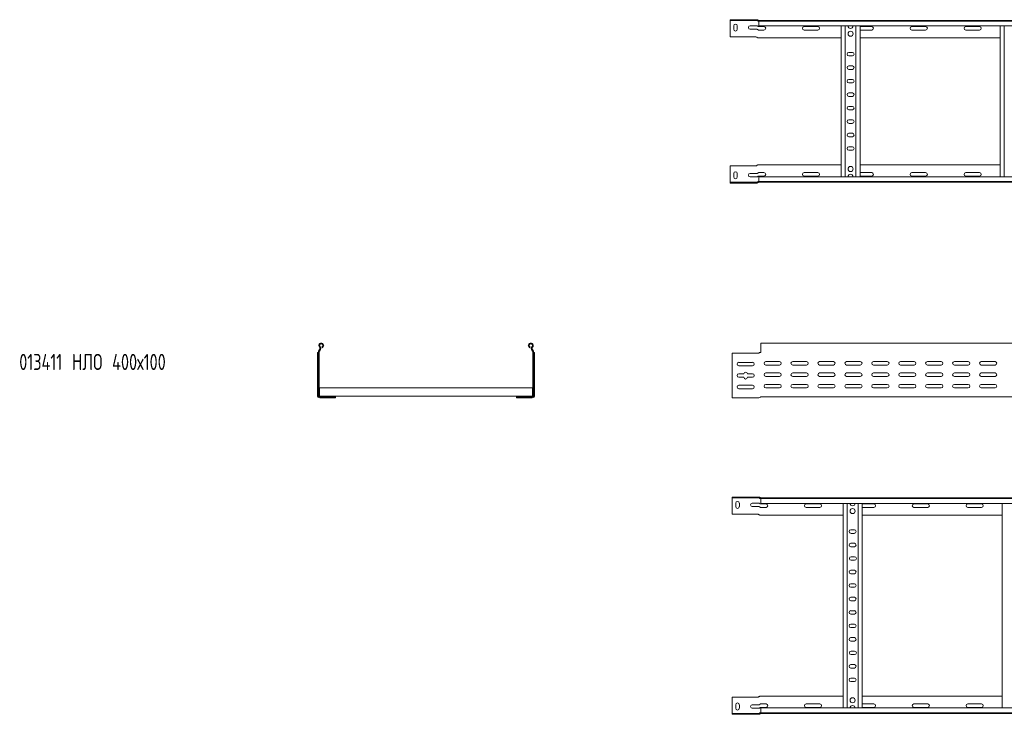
# Model space of a CAD drawing. Header units: millimetres. Extents: x -675 to 3662, y -5029 to -70.
# Tile 6 of 11: x -674 to 1153, y -2462 to -1173. Entities that reach past the tile are written whole.
import ezdxf

# ---------------------------------------------------------------- set-up
doc = ezdxf.new("R2010")
doc.units = ezdxf.units.MM
doc.styles.add('SLDTEXTSTYLE0', font='TXT', dxfattribs={"width": 0.7, "bigfont": 'bigfont'})

msp = doc.modelspace()

# ---------------------------------------------------------------- linework, layer by layer
at = {"color": 7, "linetype": 'Continuous', "lineweight": 15}
for p, q in [((644.7, -1173.2), (644.7, -1174.7)), ((692.7, -1173.2), (644.7, -1173.2)), ((644.7, -1174.7), (692.7, -1174.7)), ((644.7, -1177.7), (644.7, -1174.7)), ((644.7, -1205.2), (644.7, -1177.7)), ((651.5, -1191), (651.5, -1184.5)), ((658, -1184.5), (658, -1191)), ((682, -1184.5), (694.4, -1184.5)), ((692.7, -1173.2), (694.4, -1173.2)), ((694.4, -1174.7), (692.7, -1174.7)), ((694.4, -1173.2), (694.9, -1173.3)), ((694.9, -1174.8), (694.4, -1174.7)), ((697.2, -1174.7), (697.6, -1174.7)), ((697.6, -1174.7), (3644.7, -1174.7)), ((697.7, -1175.8), (697.7, -1174.7)), ((3644.7, -1175.8), (697.7, -1175.8)), ((697.7, -1184.9), (697.7, -1175.8)), ((697.7, -1184.9), (3644.7, -1184.9)), ((707.5, -1186), (697.7, -1186)), ((807.5, -1186), (782, -1186)), ((850.7, -1464.5), (850.7, -1184.9)), ((858.2, -1464.5), (858.2, -1184.9)), ((878.2, -1464.5), (878.2, -1184.9)), ((885.7, -1464.5), (885.7, -1184.9)), ((907.5, -1186), (885.7, -1186)), ((1007.5, -1186), (982, -1186)), ((1107.5, -1186), (1082, -1186)), ((1145.7, -1464.5), (1145.7, -1184.9)), ((1153.2, -1464.5), (1153.2, -1184.9)), ((692.7, -1205.2), (644.7, -1205.2)), ((694.4, -1191), (682, -1191)), ((694.4, -1205.7), (694.9, -1206.1)), ((697.7, -1192.5), (707.5, -1192.5)), ((782, -1192.5), (807.5, -1192.5)), ((885.7, -1192.5), (907.5, -1192.5)), ((982, -1192.5), (1007.5, -1192.5)), ((1082, -1192.5), (1107.5, -1192.5)), ((697.7, -1206.7), (696.3, -1206.7)), ((697.7, -1206.7), (850.7, -1206.7)), ((885.7, -1206.7), (1145.7, -1206.7)), ((871.5, -1234), (865, -1234)), ((865, -1240.5), (871.5, -1240.5)), ((871.5, -1259), (865, -1259)), ((865, -1265.5), (871.5, -1265.5)), ((871.5, -1284), (865, -1284)), ((865, -1290.5), (871.5, -1290.5)), ((871.5, -1309), (865, -1309)), ((865, -1315.5), (871.5, -1315.5)), ((871.5, -1334), (865, -1334)), ((865, -1340.5), (871.5, -1340.5)), ((871.5, -1359), (865, -1359)), ((865, -1365.5), (871.5, -1365.5)), ((871.5, -1384), (865, -1384)), ((865, -1390.5), (871.5, -1390.5)), ((871.5, -1409), (865, -1409)), ((865, -1415.5), (871.5, -1415.5)), ((694.4, -1443.7), (694.9, -1443.3)), ((697.7, -1442.7), (696.3, -1442.7)), ((697.7, -1442.7), (850.7, -1442.7)), ((885.7, -1442.7), (1145.7, -1442.7)), ((692.7, -1444.2), (644.7, -1444.2)), ((644.7, -1444.2), (644.7, -1471.7)), ((651.5, -1458.5), (651.5, -1465)), ((658, -1465), (658, -1458.5)), ((694.4, -1458.5), (682, -1458.5)), ((697.7, -1457), (707.5, -1457)), ((782, -1457), (807.5, -1457)), ((885.7, -1457), (907.5, -1457)), ((982, -1457), (1007.5, -1457)), ((1082, -1457), (1107.5, -1457)), ((644.7, -1471.7), (644.7, -1474.7)), ((644.7, -1476.2), (644.7, -1474.7)), ((644.7, -1474.7), (692.7, -1474.7)), ((692.7, -1476.2), (644.7, -1476.2)), ((682, -1465), (694.4, -1465)), ((694.4, -1474.7), (692.7, -1474.7)), ((692.7, -1476.2), (694.4, -1476.2)), ((694.9, -1474.6), (694.4, -1474.7)), ((694.4, -1476.2), (694.9, -1476.2)), ((697.2, -1474.7), (697.6, -1474.7)), ((697.6, -1474.7), (3644.7, -1474.7)), ((707.5, -1463.5), (697.7, -1463.5)), ((3644.7, -1464.5), (697.7, -1464.5)), ((697.7, -1464.5), (697.7, -1473.6)), ((697.7, -1473.6), (3644.7, -1473.6)), ((697.7, -1473.6), (697.7, -1474.7)), ((807.5, -1463.5), (782, -1463.5)), ((907.5, -1463.5), (885.7, -1463.5)), ((1007.5, -1463.5), (982, -1463.5)), ((1107.5, -1463.5), (1082, -1463.5)), ((-119.7, -1790.4), (-119.7, -1870.1)), ((-118.2, -1790.4), (-118.2, -1870.1)), ((-117.7, -1785.9), (-118, -1786.3)), ((-116.6, -1786.9), (-116.9, -1787.3)), ((-112.6, -1782), (-113, -1780.6)), ((273.3, -1782), (273.7, -1780.6)), ((277.3, -1786.9), (277.6, -1787.3)), ((278.3, -1785.9), (278.7, -1786.3)), ((278.8, -1790.4), (278.8, -1870.1)), ((280.3, -1790.4), (280.3, -1870.1)), ((3648.5, -1773.1), (701.5, -1773.1)), ((701.5, -1773.1), (701.5, -1780.6)), ((701.5, -1780.6), (701.5, -1785.9)), ((701.5, -1786.3), (701.5, -1785.9)), ((701.5, -1786.3), (701.5, -1790.1)), ((-121.2, -1791.6), (-121.1, -1791.2)), ((-121.2, -1870.1), (-121.2, -1791.6)), ((-120.4, -1790.6), (-120.2, -1790.6)), ((-120.2, -1790.6), (-119.7, -1790.6)), ((280.8, -1790.6), (280.3, -1790.6)), ((281.1, -1790.6), (280.8, -1790.6)), ((281.8, -1791.6), (281.8, -1791.2)), ((281.8, -1870.1), (281.8, -1791.6)), ((696.5, -1792.1), (648.5, -1792.1)), ((648.5, -1792.1), (648.5, -1870.1)), ((660.8, -1808.9), (686.3, -1808.9)), ((698.2, -1791.6), (698.7, -1791.2)), ((700.1, -1790.6), (700.4, -1790.6)), ((700.4, -1790.6), (701.5, -1790.6)), ((736.3, -1807.4), (710.8, -1807.4)), ((786.3, -1807.4), (760.8, -1807.4)), ((836.3, -1807.4), (810.8, -1807.4)), ((886.3, -1807.4), (860.8, -1807.4)), ((936.3, -1807.4), (910.8, -1807.4)), ((986.3, -1807.4), (960.8, -1807.4)), ((1036.3, -1807.4), (1010.8, -1807.4)), ((1086.3, -1807.4), (1060.8, -1807.4)), ((1136.3, -1807.4), (1110.8, -1807.4)), ((686.3, -1815.4), (660.8, -1815.4)), ((710.8, -1813.9), (736.3, -1813.9)), ((760.8, -1813.9), (786.3, -1813.9)), ((810.8, -1813.9), (836.3, -1813.9)), ((860.8, -1813.9), (886.3, -1813.9)), ((910.8, -1813.9), (936.3, -1813.9)), ((960.8, -1813.9), (986.3, -1813.9)), ((1010.8, -1813.9), (1036.3, -1813.9)), ((1060.8, -1813.9), (1086.3, -1813.9)), ((1110.8, -1813.9), (1136.3, -1813.9)), ((660.8, -1830.1), (670.3, -1830.1)), ((670.3, -1836.6), (660.8, -1836.6)), ((676.8, -1830.1), (686.3, -1830.1)), ((686.3, -1836.6), (676.8, -1836.6)), ((736.3, -1828.6), (710.8, -1828.6)), ((710.8, -1835.1), (736.3, -1835.1)), ((786.3, -1828.6), (760.8, -1828.6)), ((760.8, -1835.1), (786.3, -1835.1)), ((836.3, -1828.6), (810.8, -1828.6)), ((810.8, -1835.1), (836.3, -1835.1)), ((886.3, -1828.6), (860.8, -1828.6)), ((860.8, -1835.1), (886.3, -1835.1)), ((936.3, -1828.6), (910.8, -1828.6)), ((910.8, -1835.1), (936.3, -1835.1)), ((986.3, -1828.6), (960.8, -1828.6)), ((960.8, -1835.1), (986.3, -1835.1)), ((1036.3, -1828.6), (1010.8, -1828.6)), ((1010.8, -1835.1), (1036.3, -1835.1)), ((1086.3, -1828.6), (1060.8, -1828.6)), ((1060.8, -1835.1), (1086.3, -1835.1)), ((1136.3, -1828.6), (1110.8, -1828.6)), ((1110.8, -1835.1), (1136.3, -1835.1)), ((-117.2, -1856.2), (277.8, -1856.2)), ((-117.2, -1856.2), (-117.2, -1858)), ((-117.2, -1858), (-117.2, -1869.8)), ((277.8, -1856.2), (277.8, -1858)), ((277.8, -1858), (277.8, -1869.8)), ((660.8, -1851.4), (686.3, -1851.4)), ((686.3, -1857.9), (660.8, -1857.9)), ((736.3, -1849.9), (710.8, -1849.9)), ((710.8, -1856.4), (736.3, -1856.4)), ((786.3, -1849.9), (760.8, -1849.9)), ((760.8, -1856.4), (786.3, -1856.4)), ((836.3, -1849.9), (810.8, -1849.9)), ((810.8, -1856.4), (836.3, -1856.4)), ((859.7, -1856.2), (860.2, -1856.2)), ((886.3, -1849.9), (860.8, -1849.9)), ((860.8, -1856.4), (886.3, -1856.4)), ((883.8, -1856.2), (887.4, -1856.2)), ((936.3, -1849.9), (910.8, -1849.9)), ((910.8, -1856.4), (936.3, -1856.4)), ((986.3, -1849.9), (960.8, -1849.9)), ((960.8, -1856.4), (986.3, -1856.4)), ((1036.3, -1849.9), (1010.8, -1849.9)), ((1010.8, -1856.4), (1036.3, -1856.4)), ((1086.3, -1849.9), (1060.8, -1849.9)), ((1060.8, -1856.4), (1086.3, -1856.4)), ((1136.3, -1849.9), (1110.8, -1849.9)), ((1110.8, -1856.4), (1136.3, -1856.4)), ((-117.3, -1871), (-117.3, -1871.5)), ((-117.3, -1871), (-117.2, -1871)), ((-117.3, -1873.1), (-117.3, -1873.1)), ((-117.3, -1873.1), (-116.7, -1873.1)), ((-117.2, -1869.8), (-117.2, -1871.5)), ((-116.7, -1871.6), (-87.7, -1871.6)), ((-116.7, -1873.1), (-87.7, -1873.1)), ((-116.7, -1874.6), (-109.9, -1874.6)), ((-109.9, -1874.6), (-103.4, -1874.6)), ((-103.4, -1874.6), (-103.4, -1873.1)), ((-103.4, -1874.6), (-88.7, -1874.6)), ((-88.3, -1874.6), (-88.7, -1874.6)), ((-87.7, -1871.6), (248.3, -1871.6)), ((-87.7, -1871.6), (-87.7, -1873.1)), ((-87.7, -1873.6), (-87.7, -1873.1)), ((-87.7, -1873.9), (-87.7, -1873.6)), ((248.3, -1871.6), (248.3, -1873.1)), ((277.3, -1871.6), (248.3, -1871.6)), ((277.3, -1873.1), (248.3, -1873.1)), ((248.3, -1873.6), (248.3, -1873.1)), ((248.3, -1873.9), (248.3, -1873.6)), ((248.9, -1874.6), (249.4, -1874.6)), ((264.1, -1874.6), (249.4, -1874.6)), ((264.1, -1874.6), (264.1, -1873.1)), ((270.6, -1874.6), (264.1, -1874.6)), ((277.3, -1874.6), (270.6, -1874.6)), ((277.3, -1873.1), (277.9, -1873.1)), ((277.8, -1869.8), (277.8, -1871.5)), ((277.8, -1871), (277.9, -1871)), ((277.9, -1871.5), (277.9, -1871)), ((277.9, -1873.1), (277.9, -1873.1)), ((648.5, -1870.1), (648.5, -1874.6)), ((648.5, -1874.6), (698.2, -1874.6)), ((701.5, -1873.1), (869.1, -1873.1)), ((869.1, -1873.1), (875, -1873.1)), ((875, -1873.1), (1754.1, -1873.1)), ((648.5, -2058.8), (648.5, -2060.3)), ((696.5, -2058.8), (648.5, -2058.8)), ((648.5, -2060.3), (696.5, -2060.3)), ((648.5, -2063.3), (648.5, -2060.3)), ((648.5, -2090.8), (648.5, -2063.3)), ((696.5, -2058.8), (698.2, -2058.8)), ((698.2, -2060.3), (696.5, -2060.3)), ((698.2, -2058.8), (698.7, -2058.9)), ((698.7, -2060.4), (698.2, -2060.3)), ((701, -2060.3), (701.4, -2060.3)), ((701.4, -2060.3), (3648.5, -2060.3)), ((701.5, -2061.4), (701.5, -2060.3)), ((3648.5, -2061.4), (701.5, -2061.4)), ((701.5, -2070.5), (701.5, -2061.4)), ((655.3, -2076.6), (655.3, -2070.1)), ((661.8, -2070.1), (661.8, -2076.6)), ((685.8, -2070.1), (698.2, -2070.1)), ((698.2, -2076.6), (685.8, -2076.6)), ((701.5, -2070.5), (3648.5, -2070.5)), ((711.3, -2071.6), (701.5, -2071.6)), ((701.5, -2078.1), (711.3, -2078.1)), ((811.3, -2071.6), (785.8, -2071.6)), ((785.8, -2078.1), (811.3, -2078.1)), ((854.5, -2450.1), (854.5, -2070.5)), ((862, -2450.1), (862, -2070.5)), ((882, -2450.1), (882, -2070.5)), ((889.5, -2450.1), (889.5, -2070.5)), ((911.3, -2071.6), (889.5, -2071.6)), ((889.5, -2078.1), (911.3, -2078.1)), ((1011.3, -2071.6), (985.8, -2071.6)), ((985.8, -2078.1), (1011.3, -2078.1)), ((1111.3, -2071.6), (1085.8, -2071.6)), ((1085.8, -2078.1), (1111.3, -2078.1)), ((1149.5, -2450.1), (1149.5, -2070.5)), ((696.5, -2090.8), (648.5, -2090.8)), ((698.2, -2091.3), (698.7, -2091.7)), ((701.5, -2092.3), (700.1, -2092.3)), ((701.5, -2092.3), (854.5, -2092.3)), ((889.5, -2092.3), (1149.5, -2092.3)), ((875.3, -2119.6), (868.8, -2119.6)), ((868.8, -2126.1), (875.3, -2126.1)), ((875.3, -2144.6), (868.8, -2144.6)), ((868.8, -2151.1), (875.3, -2151.1)), ((875.8, -2169.6), (869.3, -2169.6)), ((869.3, -2176.1), (875.8, -2176.1)), ((875.3, -2194.6), (868.8, -2194.6)), ((868.8, -2201.1), (875.3, -2201.1)), ((875.3, -2219.6), (868.8, -2219.6)), ((868.8, -2226.1), (875.3, -2226.1)), ((875.3, -2244.6), (868.8, -2244.6)), ((868.8, -2251.1), (875.3, -2251.1)), ((875.3, -2269.6), (868.8, -2269.6)), ((868.8, -2276.1), (875.3, -2276.1)), ((875.3, -2294.6), (868.8, -2294.6)), ((868.8, -2301.1), (875.3, -2301.1)), ((875.3, -2319.6), (868.8, -2319.6)), ((868.8, -2326.1), (875.3, -2326.1)), ((875.8, -2344.6), (869.3, -2344.6)), ((869.3, -2351.1), (875.8, -2351.1)), ((875.3, -2369.6), (868.8, -2369.6)), ((868.8, -2376.1), (875.3, -2376.1)), ((875.3, -2394.6), (868.8, -2394.6)), ((868.8, -2401.1), (875.3, -2401.1)), ((696.5, -2429.8), (648.5, -2429.8)), ((648.5, -2429.8), (648.5, -2457.3)), ((698.2, -2429.3), (698.7, -2428.9)), ((701.5, -2428.3), (700.1, -2428.3)), ((701.5, -2428.3), (854.5, -2428.3)), ((889.5, -2428.3), (1149.5, -2428.3)), ((655.3, -2444.1), (655.3, -2450.6)), ((661.8, -2450.6), (661.8, -2444.1)), ((698.2, -2444.1), (685.8, -2444.1)), ((701.5, -2442.6), (711.3, -2442.6)), ((785.8, -2442.6), (811.3, -2442.6)), ((889.5, -2442.6), (911.3, -2442.6)), ((985.8, -2442.6), (1011.3, -2442.6)), ((1085.8, -2442.6), (1111.3, -2442.6)), ((648.5, -2457.3), (648.5, -2460.3)), ((648.5, -2461.8), (648.5, -2460.3)), ((648.5, -2460.3), (696.5, -2460.3)), ((696.5, -2461.8), (648.5, -2461.8)), ((685.8, -2450.6), (698.2, -2450.6)), ((698.2, -2460.3), (696.5, -2460.3)), ((696.5, -2461.8), (698.2, -2461.8)), ((698.7, -2460.2), (698.2, -2460.3)), ((698.2, -2461.8), (698.7, -2461.8)), ((701, -2460.3), (701.4, -2460.3)), ((701.4, -2460.3), (3648.5, -2460.3)), ((711.3, -2449.1), (701.5, -2449.1)), ((3648.5, -2450.1), (701.5, -2450.1)), ((701.5, -2450.1), (701.5, -2459.2)), ((701.5, -2459.2), (3648.5, -2459.2)), ((701.5, -2459.2), (701.5, -2460.3)), ((811.3, -2449.1), (785.8, -2449.1)), ((911.3, -2449.1), (889.5, -2449.1)), ((1011.3, -2449.1), (985.8, -2449.1)), ((1111.3, -2449.1), (1085.8, -2449.1))]:
    msp.add_line(p, q, dxfattribs=at)
for centre in [(868.2, -1199.2), (868.2, -1450.2), (872, -2084.8), (872, -2435.8)]:
    msp.add_circle(centre, 4.75, dxfattribs=at)
for centre, radius, start, end in [((654.7, -1184.5), 3.25, 0, 180), ((682, -1187.7), 3.25, 90, 270), ((694.4, -1176.2), 3, 41.8103, 49.797), ((697.7, -1173.2), 3, 241.8009, 260.4059), ((697.7, -1173.2), 1.5, 221.8103, 270), ((707.5, -1189.2), 3.25, 270, 90), ((782, -1189.2), 3.25, 90, 270), ((807.5, -1189.2), 3.25, 270, 90), ((868.2, -1184.6), 4.75, 183.9233, 356.0767), ((907.5, -1189.2), 3.25, 270, 90), ((982, -1189.2), 3.25, 90, 270), ((1007.5, -1189.2), 3.25, 270, 90), ((1082, -1189.2), 3.25, 90, 270), ((1107.5, -1189.2), 3.25, 270, 90), ((654.7, -1191), 3.25, 180, 0), ((692.7, -1208.2), 3, 56.993, 90), ((865, -1237.2), 3.25, 90, 270), ((871.5, -1237.2), 3.25, 270, 90), ((865, -1262.2), 3.25, 90, 270), ((871.5, -1262.2), 3.25, 270, 90), ((865, -1287.2), 3.25, 90, 270), ((871.5, -1287.2), 3.25, 270, 90), ((865, -1312.2), 3.25, 90, 270), ((871.5, -1312.2), 3.25, 270, 90), ((865, -1337.2), 3.25, 90, 270), ((871.5, -1337.2), 3.25, 270, 90), ((865, -1362.2), 3.25, 90, 270), ((871.5, -1362.2), 3.25, 270, 90), ((865, -1387.2), 3.25, 90, 270), ((871.5, -1387.2), 3.25, 270, 90), ((865, -1412.2), 3.25, 90, 270), ((871.5, -1412.2), 3.25, 270, 90), ((654.7, -1458.5), 3.25, 0, 180), ((682, -1461.7), 3.25, 90, 270), ((692.7, -1441.2), 3, 270, 303.007), ((707.5, -1460.2), 3.25, 270, 90), ((782, -1460.2), 3.25, 90, 270), ((807.5, -1460.2), 3.25, 270, 90), ((868.2, -1464.8), 4.75, 3.9233, 176.0767), ((907.5, -1460.2), 3.25, 270, 90), ((982, -1460.2), 3.25, 90, 270), ((1007.5, -1460.2), 3.25, 270, 90), ((1082, -1460.2), 3.25, 90, 270), ((1107.5, -1460.2), 3.25, 270, 90), ((654.7, -1465), 3.25, 180, 0), ((697.7, -1476.2), 3, 99.5941, 118.1991), ((694.4, -1473.2), 3, 310.203, 318.1897), ((697.7, -1476.2), 1.5, 90, 138.1897), ((-113.7, -1790.4), 6, 136.4649, 180), ((-114, -1777.7), 4.55, 288.1, 219.6816), ((-113.7, -1790.4), 4.5, 136.4649, 180), ((-120.6, -1783.1), 4, 316.4649, 39.6816), ((-114, -1777.7), 3.05, 288.1, 219.6816), ((-120.6, -1783.1), 5.5, 316.4649, 39.6816), ((274.7, -1777.7), 4.55, 320.3184, 251.9), ((274.7, -1777.7), 3.05, 320.3184, 251.9), ((281.2, -1783.1), 5.5, 140.3184, 223.5351), ((281.2, -1783.1), 4, 140.3184, 223.5351), ((274.3, -1790.4), 4.5, 0, 43.5351), ((274.3, -1790.4), 6, 0, 43.5351), ((701, -1790.1), 0.5, 270, 328.6677), ((660.8, -1812.1), 3.25, 90, 270), ((686.3, -1812.1), 3.25, 270, 90), ((696.5, -1789.1), 3, 270, 303.007), ((710.8, -1810.6), 3.25, 90, 270), ((736.3, -1810.6), 3.25, 270, 90), ((760.8, -1810.6), 3.25, 90, 270), ((786.3, -1810.6), 3.25, 270, 90), ((810.8, -1810.6), 3.25, 90, 270), ((836.3, -1810.6), 3.25, 270, 90), ((860.8, -1810.6), 3.25, 90, 270), ((886.3, -1810.6), 3.25, 270, 90), ((910.8, -1810.6), 3.25, 90, 270), ((936.3, -1810.6), 3.25, 270, 90), ((960.8, -1810.6), 3.25, 90, 270), ((986.3, -1810.6), 3.25, 270, 90), ((1010.8, -1810.6), 3.25, 90, 270), ((1036.3, -1810.6), 3.25, 270, 90), ((1060.8, -1810.6), 3.25, 90, 270), ((1086.3, -1810.6), 3.25, 270, 90), ((1110.8, -1810.6), 3.25, 90, 270), ((1136.3, -1810.6), 3.25, 270, 90), ((673.5, -1830.1), 3.25, 0, 180), ((660.8, -1833.4), 3.25, 90, 270), ((673.5, -1836.6), 3.25, 180, 0), ((686.3, -1833.4), 3.25, 270, 90), ((710.8, -1831.9), 3.25, 90, 270), ((736.3, -1831.9), 3.25, 270, 90), ((760.8, -1831.9), 3.25, 90, 270), ((786.3, -1831.9), 3.25, 270, 90), ((810.8, -1831.9), 3.25, 90, 270), ((836.3, -1831.9), 3.25, 270, 90), ((860.8, -1831.9), 3.25, 90, 270), ((886.3, -1831.9), 3.25, 270, 90), ((910.8, -1831.9), 3.25, 90, 270), ((936.3, -1831.9), 3.25, 270, 90), ((960.8, -1831.9), 3.25, 90, 270), ((986.3, -1831.9), 3.25, 270, 90), ((1010.8, -1831.9), 3.25, 90, 270), ((1036.3, -1831.9), 3.25, 270, 90), ((1060.8, -1831.9), 3.25, 90, 270), ((1086.3, -1831.9), 3.25, 270, 90), ((1110.8, -1831.9), 3.25, 90, 270), ((1136.3, -1831.9), 3.25, 270, 90), ((660.8, -1854.6), 3.25, 90, 270), ((686.3, -1854.6), 3.25, 270, 90), ((710.8, -1853.1), 3.25, 90, 270), ((736.3, -1853.1), 3.25, 270, 90), ((760.8, -1853.1), 3.25, 90, 270), ((786.3, -1853.1), 3.25, 270, 90), ((810.8, -1853.1), 3.25, 90, 270), ((836.3, -1853.1), 3.25, 270, 90), ((860.8, -1853.1), 3.25, 90, 270), ((860.2, -1858), 1.8, 63.4372, 90), ((883.8, -1858), 1.8, 90, 116.5628), ((886.3, -1853.1), 3.25, 270, 90), ((910.8, -1853.1), 3.25, 90, 270), ((936.3, -1853.1), 3.25, 270, 90), ((960.8, -1853.1), 3.25, 90, 270), ((986.3, -1853.1), 3.25, 270, 90), ((1010.8, -1853.1), 3.25, 90, 270), ((1036.3, -1853.1), 3.25, 270, 90), ((1060.8, -1853.1), 3.25, 90, 270), ((1086.3, -1853.1), 3.25, 270, 90), ((1110.8, -1853.1), 3.25, 90, 270), ((1136.3, -1853.1), 3.25, 270, 90), ((-116.7, -1870.1), 4.5, 180, 270), ((-116.7, -1870.1), 3, 180, 270), ((-116.7, -1870.1), 1.5, 180, 270), ((277.3, -1870.1), 1.5, 270, 0), ((277.3, -1870.1), 3, 270, 0), ((277.3, -1870.1), 4.5, 270, 0), ((698.2, -1871.6), 3, 270, 318.1897), ((701.5, -1874.6), 1.5, 90, 138.1897), ((698.2, -2061.8), 3, 41.8103, 49.797), ((701.5, -2058.8), 3, 241.8009, 260.4059), ((701.5, -2058.8), 1.5, 221.8103, 270), ((658.5, -2070.1), 3.25, 0, 180), ((658.5, -2076.6), 3.25, 180, 0), ((685.8, -2073.3), 3.25, 90, 270), ((711.3, -2074.8), 3.25, 270, 90), ((785.8, -2074.8), 3.25, 90, 270), ((811.3, -2074.8), 3.25, 270, 90), ((872, -2070.2), 4.75, 183.9233, 356.0767), ((911.3, -2074.8), 3.25, 270, 90), ((985.8, -2074.8), 3.25, 90, 270), ((1011.3, -2074.8), 3.25, 270, 90), ((1085.8, -2074.8), 3.25, 90, 270), ((1111.3, -2074.8), 3.25, 270, 90), ((696.5, -2093.8), 3, 56.993, 90), ((868.8, -2122.8), 3.25, 90, 270), ((875.3, -2122.8), 3.25, 270, 90), ((868.8, -2147.8), 3.25, 89.9999, 269.9999), ((875.3, -2147.8), 3.25, 269.9999, 89.9999), ((869.3, -2172.8), 3.25, 90, 270), ((875.8, -2172.8), 3.25, 270, 90), ((868.8, -2197.8), 3.25, 90.0001, 270.0001), ((875.3, -2197.8), 3.25, 270.0001, 90.0001), ((868.8, -2222.8), 3.25, 90, 270), ((875.3, -2222.8), 3.25, 270, 90), ((868.8, -2247.8), 3.25, 89.9999, 269.9999), ((875.3, -2247.8), 3.25, 269.9999, 89.9999), ((868.8, -2272.8), 3.25, 90.0001, 270.0001), ((875.3, -2272.8), 3.25, 270.0001, 90.0001), ((868.8, -2297.8), 3.25, 90, 270), ((875.3, -2297.8), 3.25, 270, 90), ((868.8, -2322.8), 3.25, 89.9999, 269.9999), ((875.3, -2322.8), 3.25, 269.9999, 89.9999), ((869.3, -2347.8), 3.25, 90, 270), ((875.8, -2347.8), 3.25, 270, 90), ((868.8, -2372.8), 3.25, 90.0001, 270.0001), ((875.3, -2372.8), 3.25, 270.0001, 90.0001), ((868.8, -2397.8), 3.25, 90, 270), ((875.3, -2397.8), 3.25, 270, 90), ((696.5, -2426.8), 3, 270, 303.007), ((658.5, -2444.1), 3.25, 0, 180), ((685.8, -2447.3), 3.25, 90, 270), ((711.3, -2445.8), 3.25, 270, 90), ((785.8, -2445.8), 3.25, 90, 270), ((811.3, -2445.8), 3.25, 270, 90), ((872, -2450.4), 4.75, 3.9233, 176.0767), ((911.3, -2445.8), 3.25, 270, 90), ((985.8, -2445.8), 3.25, 90, 270), ((1011.3, -2445.8), 3.25, 270, 90), ((1085.8, -2445.8), 3.25, 90, 270), ((1111.3, -2445.8), 3.25, 270, 90), ((658.5, -2450.6), 3.25, 180, 0), ((701.5, -2461.8), 3, 99.5941, 118.1991), ((698.2, -2458.8), 3, 310.203, 318.1897), ((701.5, -2461.8), 1.5, 90, 138.1897)]:
    msp.add_arc(centre, radius, start, end, dxfattribs=at)
for points, knots in [([(694.4, -1184.5), (694.5, -1184.5), (694.8, -1184.5), (695.2, -1184.6), (695.4, -1184.7), (695.5, -1184.8)], [0, 0, 0, 0, 0.346327, 0.691474, 1, 1, 1, 1]), ([(694.9, -1173.3), (694.9, -1173.3), (695.2, -1173.3), (695.6, -1173.5), (696, -1173.7), (696.2, -1173.9), (696.3, -1173.9)], [0, 0, 0, 0, 0.155649, 0.514564, 0.854568, 1, 1, 1, 1]), ([(695.5, -1175.2), (695.4, -1175.1), (695.2, -1174.9), (695, -1174.9), (694.9, -1174.8)], [0, 0, 0, 0, 0.52463, 1, 1, 1, 1]), ([(696.3, -1175.9), (696.1, -1175.7), (695.8, -1175.5), (695.5, -1175.3), (695.5, -1175.2)], [0, 0, 0, 0, 0.747394, 1, 1, 1, 1]), ([(695.5, -1184.8), (695.6, -1184.9), (695.8, -1185), (696, -1185.2), (696, -1185.2)], [0, 0, 0, 0, 0.771658, 1, 1, 1, 1]), ([(696, -1185.2), (696.2, -1185.4), (696.6, -1185.7), (697.2, -1185.9), (697.6, -1186), (697.7, -1186)], [0, 0, 0, 0, 0.407021, 0.751647, 1, 1, 1, 1]), ([(697.7, -1176.2), (697.7, -1176.2), (697.7, -1176.2), (697.6, -1176.2), (697.5, -1176.2), (697.3, -1176.2), (697.3, -1176.2), (697.2, -1176.2)], [0, 0, 0, 0, 0.214041, 0.428088, 0.641869, 0.854622, 1, 1, 1, 1]), ([(697.6, -1174.7), (697.7, -1174.7), (697.7, -1174.7), (697.7, -1174.7), (697.7, -1174.7)], [0, 0, 0, 0, 0.614497, 1, 1, 1, 1]), ([(695.5, -1191.3), (695.4, -1191.2), (695.1, -1191.1), (694.7, -1191), (694.4, -1191), (694.4, -1191)], [0, 0, 0, 0, 0.406592, 0.81534, 1, 1, 1, 1]), ([(696, -1191.7), (695.9, -1191.6), (695.7, -1191.4), (695.5, -1191.3), (695.5, -1191.3)], [0, 0, 0, 0, 0.771596, 1, 1, 1, 1]), ([(697.7, -1192.5), (697.5, -1192.5), (697.1, -1192.4), (696.5, -1192.1), (696.2, -1191.9), (696, -1191.7)], [0, 0, 0, 0, 0.333665, 0.666043, 1, 1, 1, 1]), ([(694.9, -1206.1), (694.9, -1206.2), (695, -1206.3), (695.3, -1206.4), (695.4, -1206.5), (695.5, -1206.5)], [0, 0, 0, 0, 0.131563, 0.745362, 1, 1, 1, 1]), ([(695.5, -1206.5), (695.7, -1206.6), (695.9, -1206.7), (696.2, -1206.7), (696.3, -1206.7)], [0, 0, 0, 0, 0.747776, 1, 1, 1, 1]), ([(694.9, -1443.3), (694.9, -1443.3), (695, -1443.2), (695.3, -1443), (695.4, -1442.9), (695.5, -1442.9)], [0, 0, 0, 0, 0.131563, 0.745362, 1, 1, 1, 1]), ([(695.5, -1442.9), (695.7, -1442.8), (695.9, -1442.7), (696.2, -1442.7), (696.3, -1442.7)], [0, 0, 0, 0, 0.747776, 1, 1, 1, 1]), ([(695.5, -1458.2), (695.4, -1458.2), (695.1, -1458.4), (694.7, -1458.5), (694.4, -1458.5), (694.4, -1458.5)], [0, 0, 0, 0, 0.4065921, 0.8153403, 1, 1, 1, 1]), ([(696, -1457.7), (695.9, -1457.9), (695.7, -1458), (695.5, -1458.2), (695.5, -1458.2)], [0, 0, 0, 0, 0.771596, 1, 1, 1, 1]), ([(697.7, -1457), (697.5, -1457), (697.1, -1457), (696.5, -1457.3), (696.2, -1457.6), (696, -1457.7)], [0, 0, 0, 0, 0.333665, 0.666043, 1, 1, 1, 1]), ([(694.4, -1465), (694.5, -1465), (694.8, -1464.9), (695.2, -1464.8), (695.4, -1464.7), (695.5, -1464.7)], [0, 0, 0, 0, 0.346327, 0.691474, 1, 1, 1, 1]), ([(695.5, -1474.2), (695.4, -1474.3), (695.2, -1474.5), (695, -1474.6), (694.9, -1474.6)], [0, 0, 0, 0, 0.52463, 1, 1, 1, 1]), ([(694.9, -1476.2), (694.9, -1476.2), (695.2, -1476.1), (695.6, -1476), (696, -1475.7), (696.2, -1475.6), (696.3, -1475.5)], [0, 0, 0, 0, 0.155649, 0.514564, 0.854568, 1, 1, 1, 1]), ([(695.5, -1464.7), (695.6, -1464.6), (695.8, -1464.5), (696, -1464.3), (696, -1464.2)], [0, 0, 0, 0, 0.771658, 1, 1, 1, 1]), ([(696.3, -1473.6), (696.1, -1473.7), (695.8, -1473.9), (695.5, -1474.2), (695.5, -1474.2)], [0, 0, 0, 0, 0.747394, 1, 1, 1, 1]), ([(696, -1464.2), (696.2, -1464.1), (696.6, -1463.7), (697.2, -1463.5), (697.6, -1463.5), (697.7, -1463.5)], [0, 0, 0, 0, 0.407021, 0.751647, 1, 1, 1, 1]), ([(697.7, -1473.2), (697.7, -1473.2), (697.7, -1473.2), (697.6, -1473.2), (697.5, -1473.2), (697.3, -1473.2), (697.3, -1473.3), (697.2, -1473.3)], [0, 0, 0, 0, 0.214041, 0.428088, 0.641869, 0.854622, 1, 1, 1, 1]), ([(697.6, -1474.7), (697.7, -1474.7), (697.7, -1474.7), (697.7, -1474.7), (697.7, -1474.7)], [0, 0, 0, 0, 0.614497, 1, 1, 1, 1]), ([(701.4, -1790.4), (701.5, -1790.3), (701.5, -1790.3), (701.5, -1790.2), (701.5, -1790.1)], [0, 0, 0, 0, 0.614497, 1, 1, 1, 1]), ([(-121.1, -1791.2), (-121.1, -1791.2), (-121.1, -1791), (-120.9, -1790.7), (-120.7, -1790.6), (-120.5, -1790.6), (-120.4, -1790.6)], [0, 0, 0, 0, 0.155649, 0.514564, 0.854568, 1, 1, 1, 1]), ([(281.8, -1791.2), (281.8, -1791.2), (281.7, -1791), (281.6, -1790.7), (281.4, -1790.6), (281.2, -1790.6), (281.1, -1790.6)], [0, 0, 0, 0, 0.155649, 0.514564, 0.854568, 1, 1, 1, 1]), ([(698.7, -1791.2), (698.7, -1791.2), (698.9, -1791), (699.4, -1790.7), (699.8, -1790.6), (700, -1790.6), (700.1, -1790.6)], [0, 0, 0, 0, 0.155649, 0.514564, 0.854568, 1, 1, 1, 1]), ([(-109.2, -1874.1), (-109.3, -1874.2), (-109.6, -1874.4), (-109.9, -1874.6), (-109.9, -1874.6), (-109.9, -1874.6)], [0, 0, 0, 0, 0.407021, 0.751647, 1, 1, 1, 1]), ([(-108.7, -1873.6), (-108.8, -1873.8), (-108.9, -1874), (-109.1, -1874.1), (-109.2, -1874.1)], [0, 0, 0, 0, 0.771658, 1, 1, 1, 1]), ([(-108.4, -1873.1), (-108.4, -1873.1), (-108.4, -1873.2), (-108.6, -1873.4), (-108.7, -1873.5), (-108.7, -1873.6)], [0, 0, 0, 0, 0.346327, 0.691474, 1, 1, 1, 1]), ([(-103.4, -1874.6), (-103.4, -1874.6), (-103.3, -1874.6), (-103.1, -1874.4), (-102.8, -1874.2), (-102.7, -1874.1)], [0, 0, 0, 0, 0.333665, 0.666043, 1, 1, 1, 1]), ([(-102.7, -1874.1), (-102.5, -1874), (-102.3, -1873.9), (-102.2, -1873.7), (-102.2, -1873.6)], [0, 0, 0, 0, 0.771596, 1, 1, 1, 1]), ([(-102.2, -1873.6), (-102.1, -1873.5), (-102, -1873.3), (-101.9, -1873.2), (-101.9, -1873.1), (-101.9, -1873.1)], [0, 0, 0, 0, 0.406592, 0.81534, 1, 1, 1, 1]), ([(-87.7, -1873.9), (-87.7, -1874.1), (-87.7, -1874.3), (-87.9, -1874.5), (-88.2, -1874.6), (-88.3, -1874.6)], [0, 0, 0, 0, 0.373783, 0.74931, 1, 1, 1, 1]), ([(248.3, -1873.9), (248.4, -1874.1), (248.4, -1874.3), (248.6, -1874.5), (248.8, -1874.6), (248.9, -1874.6)], [0, 0, 0, 0, 0.3737828, 0.7493097, 1, 1, 1, 1]), ([(262.9, -1873.6), (262.8, -1873.5), (262.7, -1873.3), (262.6, -1873.2), (262.6, -1873.1), (262.6, -1873.1)], [0, 0, 0, 0, 0.406592, 0.81534, 1, 1, 1, 1]), ([(263.3, -1874.1), (263.2, -1874), (263, -1873.9), (262.9, -1873.7), (262.9, -1873.6)], [0, 0, 0, 0, 0.771596, 1, 1, 1, 1]), ([(264.1, -1874.6), (264.1, -1874.6), (264, -1874.6), (263.8, -1874.4), (263.5, -1874.2), (263.3, -1874.1)], [0, 0, 0, 0, 0.333665, 0.666043, 1, 1, 1, 1]), ([(269.1, -1873.1), (269.1, -1873.1), (269.1, -1873.2), (269.2, -1873.4), (269.3, -1873.5), (269.4, -1873.6)], [0, 0, 0, 0, 0.346327, 0.691474, 1, 1, 1, 1]), ([(269.4, -1873.6), (269.5, -1873.8), (269.6, -1874), (269.8, -1874.1), (269.8, -1874.1)], [0, 0, 0, 0, 0.771658, 1, 1, 1, 1]), ([(269.8, -1874.1), (270, -1874.2), (270.3, -1874.4), (270.6, -1874.6), (270.6, -1874.6), (270.6, -1874.6)], [0, 0, 0, 0, 0.407021, 0.751647, 1, 1, 1, 1]), ([(698.7, -2058.9), (698.7, -2058.9), (698.9, -2058.9), (699.4, -2059.1), (699.8, -2059.3), (700, -2059.5), (700.1, -2059.5)], [0, 0, 0, 0, 0.155649, 0.514564, 0.854568, 1, 1, 1, 1]), ([(699.3, -2060.8), (699.2, -2060.7), (699, -2060.5), (698.8, -2060.5), (698.7, -2060.4)], [0, 0, 0, 0, 0.52463, 1, 1, 1, 1]), ([(700.1, -2061.5), (699.9, -2061.3), (699.6, -2061.1), (699.3, -2060.9), (699.3, -2060.8)], [0, 0, 0, 0, 0.747394, 1, 1, 1, 1]), ([(701.5, -2061.8), (701.5, -2061.8), (701.5, -2061.8), (701.4, -2061.8), (701.3, -2061.8), (701.1, -2061.8), (701, -2061.8), (701, -2061.8)], [0, 0, 0, 0, 0.214041, 0.428088, 0.641869, 0.854622, 1, 1, 1, 1]), ([(701.4, -2060.3), (701.5, -2060.3), (701.5, -2060.3), (701.5, -2060.3), (701.5, -2060.3)], [0, 0, 0, 0, 0.614497, 1, 1, 1, 1]), ([(698.2, -2070.1), (698.3, -2070.1), (698.6, -2070.1), (699, -2070.2), (699.2, -2070.3), (699.3, -2070.4)], [0, 0, 0, 0, 0.346327, 0.691474, 1, 1, 1, 1]), ([(699.3, -2076.9), (699.2, -2076.8), (698.9, -2076.7), (698.5, -2076.6), (698.2, -2076.6), (698.2, -2076.6)], [0, 0, 0, 0, 0.406592, 0.81534, 1, 1, 1, 1]), ([(699.3, -2070.4), (699.4, -2070.5), (699.6, -2070.6), (699.8, -2070.8), (699.8, -2070.8)], [0, 0, 0, 0, 0.771658, 1, 1, 1, 1]), ([(699.8, -2077.3), (699.7, -2077.2), (699.5, -2077), (699.3, -2076.9), (699.3, -2076.9)], [0, 0, 0, 0, 0.771596, 1, 1, 1, 1]), ([(699.8, -2070.8), (700, -2071), (700.3, -2071.3), (701, -2071.5), (701.3, -2071.6), (701.5, -2071.6)], [0, 0, 0, 0, 0.407021, 0.751647, 1, 1, 1, 1]), ([(701.5, -2078.1), (701.3, -2078.1), (700.9, -2078), (700.3, -2077.7), (700, -2077.5), (699.8, -2077.3)], [0, 0, 0, 0, 0.333665, 0.666043, 1, 1, 1, 1]), ([(698.7, -2091.7), (698.7, -2091.7), (698.8, -2091.9), (699.1, -2092), (699.2, -2092.1), (699.3, -2092.1)], [0, 0, 0, 0, 0.131563, 0.745362, 1, 1, 1, 1]), ([(699.3, -2092.1), (699.5, -2092.2), (699.7, -2092.3), (700, -2092.3), (700.1, -2092.3)], [0, 0, 0, 0, 0.747776, 1, 1, 1, 1]), ([(698.7, -2428.9), (698.7, -2428.9), (698.8, -2428.8), (699.1, -2428.6), (699.2, -2428.5), (699.3, -2428.5)], [0, 0, 0, 0, 0.1315633, 0.7453615, 1, 1, 1, 1]), ([(699.3, -2428.5), (699.5, -2428.4), (699.7, -2428.3), (700, -2428.3), (700.1, -2428.3)], [0, 0, 0, 0, 0.7477764, 1, 1, 1, 1]), ([(699.3, -2443.8), (699.2, -2443.8), (698.9, -2444), (698.5, -2444.1), (698.2, -2444.1), (698.2, -2444.1)], [0, 0, 0, 0, 0.406592, 0.81534, 1, 1, 1, 1]), ([(699.8, -2443.3), (699.7, -2443.5), (699.5, -2443.6), (699.3, -2443.7), (699.3, -2443.8)], [0, 0, 0, 0, 0.771596, 1, 1, 1, 1]), ([(701.5, -2442.6), (701.3, -2442.6), (700.9, -2442.6), (700.3, -2442.9), (700, -2443.2), (699.8, -2443.3)], [0, 0, 0, 0, 0.333665, 0.666043, 1, 1, 1, 1]), ([(698.2, -2450.6), (698.3, -2450.6), (698.6, -2450.5), (699, -2450.4), (699.2, -2450.3), (699.3, -2450.3)], [0, 0, 0, 0, 0.346327, 0.691474, 1, 1, 1, 1]), ([(699.3, -2459.8), (699.2, -2459.9), (699, -2460.1), (698.8, -2460.2), (698.7, -2460.2)], [0, 0, 0, 0, 0.52463, 1, 1, 1, 1]), ([(698.7, -2461.8), (698.7, -2461.8), (698.9, -2461.7), (699.4, -2461.6), (699.8, -2461.3), (700, -2461.2), (700.1, -2461.1)], [0, 0, 0, 0, 0.155649, 0.514564, 0.854568, 1, 1, 1, 1]), ([(699.3, -2450.3), (699.4, -2450.2), (699.6, -2450.1), (699.8, -2449.9), (699.8, -2449.8)], [0, 0, 0, 0, 0.771658, 1, 1, 1, 1]), ([(700.1, -2459.2), (699.9, -2459.3), (699.6, -2459.5), (699.3, -2459.8), (699.3, -2459.8)], [0, 0, 0, 0, 0.747394, 1, 1, 1, 1]), ([(699.8, -2449.8), (700, -2449.7), (700.3, -2449.3), (701, -2449.1), (701.3, -2449.1), (701.5, -2449.1)], [0, 0, 0, 0, 0.407021, 0.751647, 1, 1, 1, 1]), ([(701.5, -2458.8), (701.5, -2458.8), (701.5, -2458.8), (701.4, -2458.8), (701.3, -2458.8), (701.1, -2458.8), (701, -2458.9), (701, -2458.9)], [0, 0, 0, 0, 0.214041, 0.428088, 0.641869, 0.854622, 1, 1, 1, 1]), ([(701.4, -2460.3), (701.5, -2460.3), (701.5, -2460.3), (701.5, -2460.3), (701.5, -2460.3)], [0, 0, 0, 0, 0.614497, 1, 1, 1, 1])]:
    msp.add_open_spline(points, degree=3, knots=knots, dxfattribs=at)

# ---------------------------------------------------------------- texts
at = {"color": 7, "linetype": 'Continuous', "lineweight": 0, "insert": (-674.5, -1793.2), "char_height": 30, "attachment_point": 1, "style": 'SLDTEXTSTYLE0'}
msp.add_mtext('013411 \\M+1844E\\M+1844C\\M+1844F 400\\M+18487100', dxfattribs=at)

doc.saveas('drawing.dxf')
